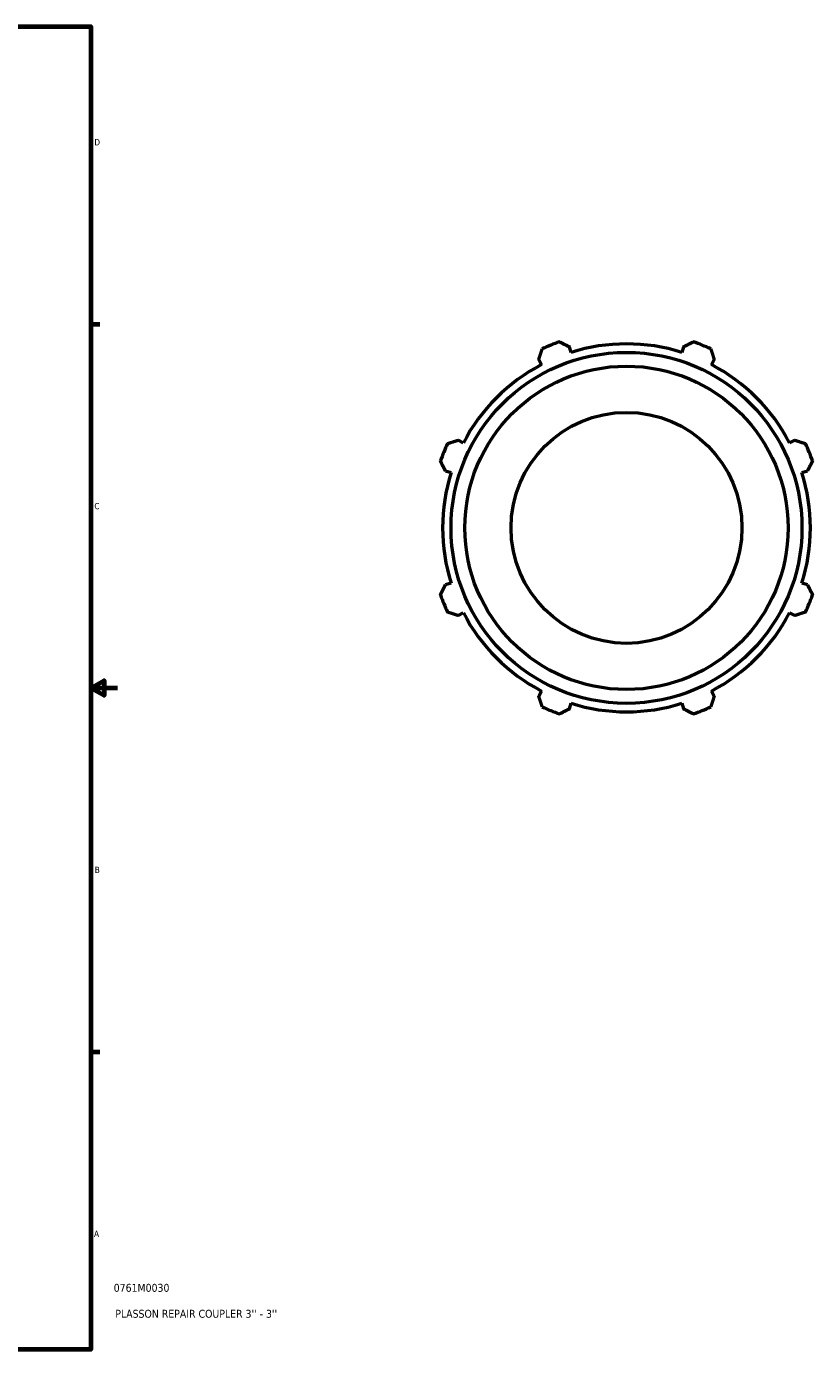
# Model space of a CAD drawing. Header units: inches. Extents: x -6.9 to 56.2, y -12.4 to 36.1.
# Tile 6 of 7: x 32.5 to 44.4, y 1 to 21. Entities that reach past the tile are written whole.
import ezdxf

# ---------------------------------------------------------------- set-up
doc = ezdxf.new("R2010")
doc.units = ezdxf.units.IN
doc.header["$MEASUREMENT"] = 0
for name, color, linetype, lineweight in [('Border (ANSI)', 7, 'Continuous', 70), ('Title (ANSI)', 7, 'Continuous', 50), ('Visible (ANSI)', 7, 'Continuous', 50)]:
    doc.layers.add(name, color=color, linetype=linetype, lineweight=lineweight)
doc.styles.add('Note Text (ANSI)', font='tahoma.ttf')
doc.styles.add('Text Style29', font='tahoma.ttf')

# ---------------------------------------------------------------- blocks, each defined once
blk = doc.blocks.new('Borders Default Border')
at = {"layer": 'Border (ANSI)'}
for p, q in [((33.5, 16.5), (33.634, 16.5)), ((33.5, 5.5), (33.634, 5.5))]:
    blk.add_line(p, q, dxfattribs=at)
at = {"layer": 'Border (ANSI)', "flags": 128}
for points in [[(0.5, 1), (0.5, 21), (33.5, 21), (33.5, 1), (0.5, 1)], [(33.9, 11), (33.5, 11), (33.7, 11.115), (33.7, 10.885), (33.5, 11)]]:
    blk.add_lwpolyline(points, dxfattribs=at)
at = {"layer": 'Border (ANSI)', "color": 5, "true_color": 0x0000ff, "char_height": 0.0945, "attachment_point": 7, "style": 'Note Text (ANSI)'}
for s, insert in [('D', (33.553, 19.203)), ('C', (33.552, 13.701)), ('B', (33.558, 8.203)), ('A', (33.547, 2.703))]:
    blk.add_mtext(s, dxfattribs=dict(at, insert=insert))
blk = doc.blocks.new('Title Blocks ANSI - Large')
at = {"layer": 'Title (ANSI)', "color": 5, "true_color": 0x0000ff, "style": 'Text Style29'}
for tag, p in [('PART_NUMBER_001', (0.345, 0.873)), ('DESCRIPTION_001', (0.369, 0.481))]:
    blk.add_attdef(tag, p, '', height=0.12, dxfattribs=at)

msp = doc.modelspace()

# ---------------------------------------------------------------- linework, layer by layer
at = {"layer": 'Visible (ANSI)'}
for p, q in [((40.762, 16.073), (40.735, 16.158)), ((42.461, 16.158), (42.434, 16.073)), ((40.272, 15.967), (40.314, 15.887)), ((42.882, 15.887), (42.923, 15.967)), ((39.131, 14.705), (39.052, 14.746)), ((44.144, 14.746), (44.064, 14.705)), ((38.86, 14.284), (38.946, 14.257)), ((44.25, 14.257), (44.335, 14.284)), ((38.946, 12.585), (38.86, 12.558)), ((44.335, 12.558), (44.25, 12.585)), ((39.052, 12.095), (39.131, 12.137)), ((44.064, 12.137), (44.144, 12.095)), ((40.314, 10.954), (40.272, 10.875)), ((42.923, 10.875), (42.882, 10.954)), ((40.735, 10.683), (40.762, 10.769)), ((42.434, 10.769), (42.461, 10.683))]:
    msp.add_line(p, q, dxfattribs=at)
for radius in [2.653, 2.444, 1.746]:
    msp.add_circle((41.598, 13.421), radius, dxfattribs=at)
for radius, start, end in [(2.99, 109.792, 115.208), (2.781, 72.5, 107.5), (2.99, 64.792, 70.208), (2.781, 117.5, 152.5), (2.781, 27.5, 62.5), (2.99, 154.792, 160.208), (2.99, 19.792, 25.208), (2.781, 162.5, 197.5), (2.781, 342.5, 17.5), (2.99, 199.792, 205.208), (2.99, 334.792, 340.208), (2.781, 207.5, 242.5), (2.781, 297.5, 332.5), (2.99, 244.792, 250.208), (2.781, 252.5, 287.5), (2.99, 289.792, 295.208)]:
    msp.add_arc((41.598, 13.421), radius, start, end, dxfattribs=at)
for points, weights in [([(40.585, 16.234), (40.661, 16.195), (40.735, 16.158)], [1, 1.00125069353, 1.00168458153]), ([(42.461, 16.158), (42.534, 16.195), (42.61, 16.234)], [1.00168458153, 1.00125069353, 1]), ([(40.272, 15.967), (40.298, 16.045), (40.324, 16.126)], [1.00168458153, 1.00125069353, 1]), ([(42.871, 16.126), (42.898, 16.045), (42.923, 15.967)], [1, 1.00125069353, 1.00168458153]), ([(38.892, 14.694), (38.974, 14.721), (39.052, 14.746)], [1, 1.00125069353, 1.00168458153]), ([(44.144, 14.746), (44.222, 14.721), (44.303, 14.694)], [1.00168458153, 1.00125069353, 1]), ([(38.86, 14.284), (38.823, 14.357), (38.784, 14.433)], [1.00168458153, 1.00125069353, 1]), ([(44.411, 14.433), (44.372, 14.357), (44.335, 14.284)], [1, 1.00125069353, 1.00168458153]), ([(38.784, 12.408), (38.823, 12.484), (38.86, 12.558)], [1, 1.00125069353, 1.00168458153]), ([(44.335, 12.558), (44.372, 12.484), (44.411, 12.408)], [1.00168458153, 1.00125069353, 1]), ([(39.052, 12.095), (38.974, 12.121), (38.892, 12.147)], [1.00168458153, 1.00125069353, 1]), ([(44.303, 12.147), (44.222, 12.121), (44.144, 12.095)], [1, 1.00125069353, 1.00168458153]), ([(40.324, 10.715), (40.298, 10.797), (40.272, 10.875)], [1, 1.00125069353, 1.00168458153]), ([(42.923, 10.875), (42.898, 10.797), (42.871, 10.715)], [1.00168458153, 1.00125069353, 1]), ([(40.735, 10.683), (40.661, 10.646), (40.585, 10.607)], [1.00168458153, 1.00125069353, 1]), ([(42.61, 10.607), (42.534, 10.646), (42.461, 10.683)], [1, 1.00125069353, 1.00168458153])]:
    msp.add_rational_spline(points, weights, degree=2, dxfattribs=at)

# ---------------------------------------------------------------- block references
msp.add_blockref('Borders Default Border', (0, 0))
msp.add_blockref('Title Blocks ANSI - Large', (33.5, 1)).add_auto_attribs({'PART_NUMBER_001': '0761M0030', 'DESCRIPTION_001': "PLASSON REPAIR COUPLER 3'' - 3''"})

doc.saveas('drawing.dxf')
